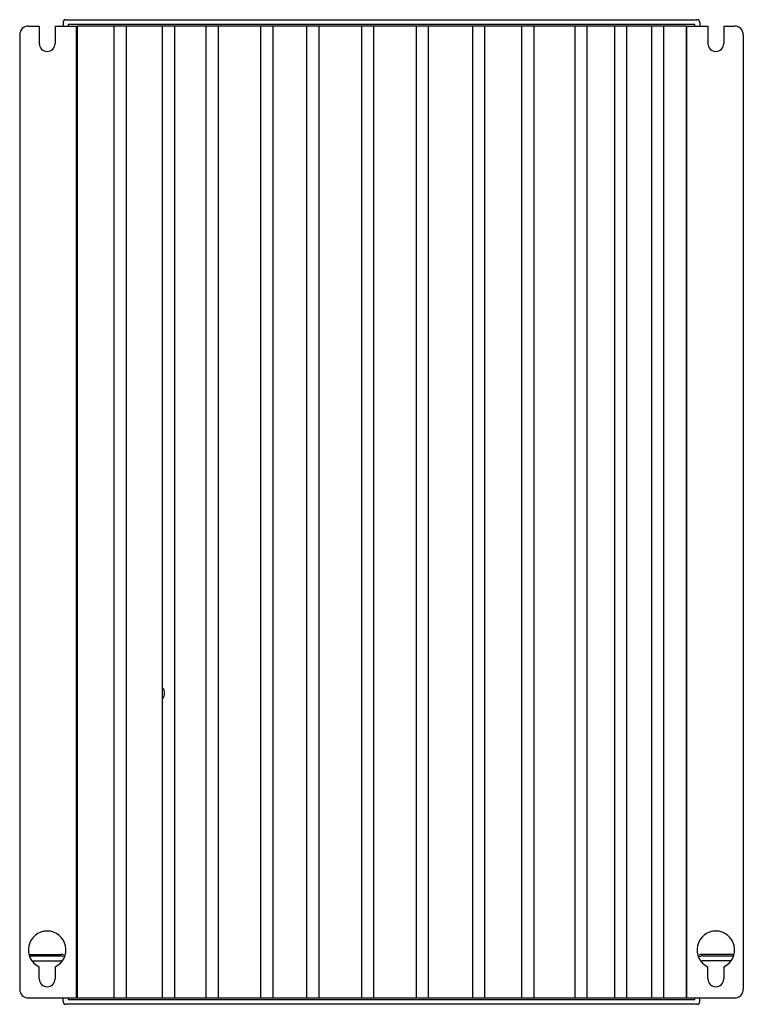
# Model space of a CAD drawing. Header units: millimetres. Extents: x 37 to 287, y 55 to 395.
import ezdxf

# ---------------------------------------------------------------- set-up
doc = ezdxf.new("R2010")
doc.units = ezdxf.units.MM
doc.header["$LTSCALE"] = 29.133641
doc.layers.get('0').update_dxf_attribs({"linetype": 'CONTINUOUS'})

msp = doc.modelspace()

# ---------------------------------------------------------------- linework, layer by layer
at = {"color": 7, "linetype": 'Continuous'}
for p, q in [((53.38, 394.56), (271.38, 394.56)), ((40.38, 392.36), (44.13, 392.36)), ((44.13, 392.36), (44.13, 386.36)), ((49.63, 392.36), (49.63, 386.36)), ((49.63, 392.36), (57.31, 392.36)), ((52.38, 393.56), (52.38, 392.36)), ((54.08, 392.86), (54.08, 392.36)), ((270.68, 392.86), (54.08, 392.86)), ((56.88, 392.36), (56.88, 56.76)), ((57.31, 56.76), (57.31, 392.36)), ((267.63, 392.36), (57.31, 392.36)), ((69.95, 392.36), (69.95, 56.76)), ((74.16, 392.36), (74.16, 56.76)), ((86.66, 392.36), (86.66, 56.76)), ((90.87, 392.36), (90.87, 56.76)), ((101.73, 392.36), (101.73, 56.76)), ((105.94, 392.36), (105.94, 56.76)), ((120.63, 392.36), (120.63, 56.76)), ((124.84, 392.36), (124.84, 56.76)), ((136.52, 392.36), (136.52, 56.76)), ((140.73, 392.36), (140.73, 56.76)), ((155.42, 392.36), (155.42, 56.76)), ((159.63, 392.36), (159.63, 56.76)), ((174.32, 392.36), (174.32, 56.76)), ((178.53, 392.36), (178.53, 56.76)), ((193.77, 392.36), (193.77, 56.76)), ((197.98, 392.36), (197.98, 56.76)), ((210.75, 392.36), (210.75, 56.76)), ((214.96, 392.36), (214.96, 56.76)), ((229.13, 392.36), (229.13, 56.76)), ((233.34, 392.36), (233.34, 56.76)), ((242.88, 392.36), (242.88, 56.76)), ((247.08, 392.36), (247.08, 56.76)), ((255.64, 392.36), (255.64, 56.76)), ((259.85, 392.36), (259.85, 56.76)), ((267.63, 392.36), (267.63, 56.76)), ((267.63, 392.36), (275.13, 392.36)), ((267.88, 56.76), (267.88, 392.36)), ((270.68, 392.36), (270.68, 392.86)), ((272.38, 393.56), (272.38, 392.36)), ((275.13, 392.36), (275.13, 386.36)), ((280.63, 392.36), (280.63, 386.36)), ((280.63, 392.36), (284.38, 392.36)), ((37.38, 389.36), (37.38, 59.76)), ((287.38, 389.36), (287.38, 59.76)), ((40.58, 71.76), (51.58, 71.76)), ((283.92, 71.76), (273.18, 71.76)), ((41, 71.26), (51.38, 71.26)), ((41.75, 69.56), (51.38, 69.56)), ((273.38, 71.26), (283.77, 71.26)), ((283.02, 69.56), (273.38, 69.56)), ((44.13, 63.36), (44.13, 67.47)), ((49.63, 67.47), (49.63, 63.36)), ((275.13, 63.36), (275.13, 67.47)), ((280.63, 67.47), (280.63, 63.36)), ((40.38, 56.76), (284.38, 56.76)), ((52.38, 55.56), (52.38, 56.76)), ((271.38, 54.56), (53.38, 54.56)), ((54.08, 56.76), (54.08, 56.26)), ((54.08, 56.26), (270.68, 56.26)), ((270.68, 56.26), (270.68, 56.76)), ((272.38, 55.56), (272.38, 56.76))]:
    msp.add_line(p, q, dxfattribs=at)
for centre, radius, start, end in [((53.38, 393.56), 1, 90, 180), ((271.38, 393.56), 1, 0, 90), ((40.38, 389.36), 3, 90, 180), ((284.38, 389.36), 3, 0, 90), ((46.88, 386.36), 2.75, 180, 360), ((277.88, 386.36), 2.75, 180, 360), ((84.54, 161.99), 2.89, 319.0346, 40.8211), ((46.88, 73.36), 6.5, 295.029, 244.971), ((277.88, 73.36), 6.5, 295.029, 244.971), ((51.58, 68.76), 3, 69.2529, 90), ((273.18, 68.76), 3, 90, 110.7465), ((51.38, 68.56), 2.7, 66.0135, 90), ((51.38, 68.56), 1, 62.6128, 90), ((273.38, 68.56), 2.7, 90, 113.9871), ((273.38, 68.56), 1, 90, 117.3872), ((46.88, 63.36), 2.75, 180, 360), ((277.88, 63.36), 2.75, 180, 360), ((40.38, 59.76), 3, 180, 270), ((284.38, 59.76), 3, 270, 360), ((53.38, 55.56), 1, 180, 270), ((271.38, 55.56), 1, 270, 360)]:
    msp.add_arc(centre, radius, start, end, dxfattribs=at)

doc.saveas('drawing.dxf')
